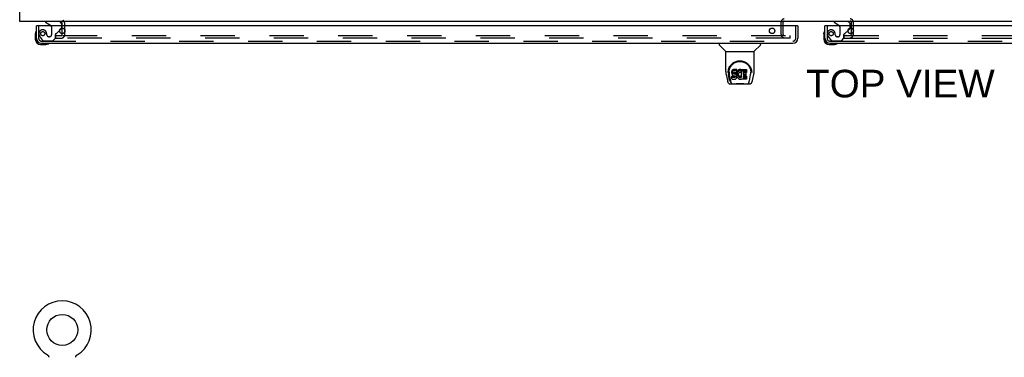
# Model space of a CAD drawing. Header units: inches. Extents: x 0 to 304, y 0 to 196.
# Tile 73 of 129: x 54 to 102, y 148 to 164. Entities that reach past the tile are written whole.
import ezdxf

# ---------------------------------------------------------------- set-up
doc = ezdxf.new("R2010")
doc.units = ezdxf.units.IN
doc.header["$LTSCALE"] = 16.696429
doc.header["$MEASUREMENT"] = 0
doc.linetypes.add('HIDDEN', pattern=[0.2, 0.1, -0.1])
doc.layers.get('0').update_dxf_attribs({"linetype": 'CONTINUOUS'})
for name, color, linetype in [('DEFAULT_2', 8, 'HIDDEN'), ('DIMENSIONS', 7, 'CONTINUOUS'), ('DOOR_2_ASSEMBLY', 7, 'CONTINUOUS'), ('MAIN_DOOR_ASSEMBLY', 7, 'CONTINUOUS')]:
    doc.layers.add(name, color=color, linetype=linetype)
doc.styles.get("Standard").update_dxf_attribs({"font": 'arial.ttf'})

msp = doc.modelspace()

# ---------------------------------------------------------------- linework, layer by layer
at = {"color": 7, "linetype": 'Continuous'}
for p, q in [((53.813, 164.028), (53.813, 187.903)), ((132.438, 164.028), (53.813, 164.028)), ((55.876, 163.824), (55.876, 163.903)), ((55.876, 163.441), (55.876, 163.707)), ((55.153, 147.847), (55.157, 147.845)), ((55.153, 147.847), (55.153, 147.847)), ((55.154, 147.847), (55.154, 147.847)), ((55.157, 147.845), (55.161, 147.842)), ((55.161, 147.842), (55.166, 147.839)), ((55.166, 147.839), (55.17, 147.836)), ((55.17, 147.836), (55.174, 147.832)), ((55.174, 147.832), (55.177, 147.829)), ((55.177, 147.829), (55.181, 147.825)), ((55.181, 147.825), (55.185, 147.821)), ((55.185, 147.821), (55.188, 147.817)), ((55.188, 147.818), (55.191, 147.813)), ((55.191, 147.813), (55.195, 147.809)), ((55.194, 147.809), (55.197, 147.805)), ((55.197, 147.805), (55.2, 147.801)), ((55.2, 147.801), (55.203, 147.796)), ((55.203, 147.796), (55.205, 147.792)), ((55.205, 147.792), (55.208, 147.787)), ((55.208, 147.787), (55.21, 147.782)), ((55.21, 147.782), (55.212, 147.777)), ((55.212, 147.777), (55.213, 147.772)), ((55.213, 147.773), (55.215, 147.768)), ((55.215, 147.768), (55.216, 147.763)), ((55.216, 147.763), (55.218, 147.757)), ((55.218, 147.758), (55.219, 147.752)), ((55.219, 147.752), (55.219, 147.747)), ((55.219, 147.747), (55.22, 147.742)), ((55.221, 147.732), (55.221, 147.727)), ((56.531, 147.737), (56.532, 147.742)), ((56.531, 147.727), (56.531, 147.732)), ((56.532, 147.747), (56.533, 147.752)), ((56.532, 147.742), (56.532, 147.747)), ((56.533, 147.752), (56.534, 147.758)), ((56.534, 147.757), (56.535, 147.763)), ((56.535, 147.763), (56.537, 147.768)), ((56.537, 147.768), (56.538, 147.773)), ((56.538, 147.772), (56.54, 147.777)), ((56.54, 147.777), (56.542, 147.782)), ((56.542, 147.782), (56.544, 147.787)), ((56.544, 147.787), (56.547, 147.792)), ((56.547, 147.792), (56.549, 147.796)), ((56.549, 147.796), (56.552, 147.801)), ((56.552, 147.801), (56.555, 147.805)), ((56.554, 147.805), (56.557, 147.809)), ((56.557, 147.809), (56.561, 147.813)), ((56.56, 147.813), (56.564, 147.818)), ((56.564, 147.817), (56.567, 147.821)), ((56.567, 147.821), (56.571, 147.825)), ((56.571, 147.825), (56.575, 147.829)), ((56.574, 147.829), (56.578, 147.832)), ((56.578, 147.832), (56.582, 147.836)), ((56.582, 147.836), (56.586, 147.839)), ((56.586, 147.839), (56.59, 147.842)), ((56.59, 147.842), (56.595, 147.845)), ((56.59, 147.842), (56.592, 147.843)), ((56.595, 147.845), (56.599, 147.847)), ((56.597, 147.847), (56.598, 147.847)), ((56.599, 147.847), (56.599, 147.847))]:
    msp.add_line(p, q, dxfattribs=at)
for points in [[(55.22, 147.742), (55.221, 147.737), (55.221, 147.732)], [(56.531, 147.727), (56.531, 147.732), (56.531, 147.737)]]:
    msp.add_lwpolyline(points, dxfattribs=at)
msp.add_circle((55.876, 149.058), 0.75, dxfattribs=at)
for centre, radius, start, end in [((54.001, 164.278), 0.25, 220.7609, 221.3932), ((55.751, 163.903), 0.125, 0, 90), ((55.876, 149.058), 1.41, 300.818, 239.182)]:
    msp.add_arc(centre, radius, start, end, dxfattribs=at)
at = {"layer": 'DEFAULT_2', "color": 8, "linetype": 'HIDDEN'}
for p, q in [((56.001, 163.403), (56.001, 163.903)), ((90.751, 163.391), (90.751, 163.999)), ((90.855, 163.391), (90.855, 163.999)), ((90.905, 164.049), (94.097, 164.049)), ((94.147, 163.999), (94.147, 163.391)), ((94.251, 163.999), (94.251, 163.391)), ((55.876, 163.707), (55.876, 163.824)), ((55.876, 163.403), (55.876, 163.441)), ((55.563, 163.216), (55.563, 163.341)), ((55.563, 163.341), (55.88, 163.341)), ((55.563, 163.216), (55.88, 163.216)), ((55.907, 163.341), (91.188, 163.341)), ((91.188, 163.216), (55.907, 163.216)), ((91.188, 163.216), (91.188, 163.341)), ((93.813, 163.341), (129.095, 163.341)), ((93.813, 163.216), (93.813, 163.341)), ((93.813, 163.216), (129.095, 163.216)), ((55.16, 147.843), (55.161, 147.842)), ((56.599, 147.847), (56.599, 147.847))]:
    msp.add_line(p, q, dxfattribs=at)
for centre, radius, start, end in [((55.751, 163.903), 0.25, 0, 49.2391), ((90.905, 163.999), 0.154, 90, 180), ((90.905, 163.999), 0.05, 90, 180), ((94.097, 163.999), 0.154, 0, 90), ((94.097, 163.999), 0.05, 0, 90), ((55.813, 163.403), 0.188, 270, 360), ((55.813, 163.403), 0.0625, 270, 360), ((90.905, 163.391), 0.154, 180, 270), ((90.905, 163.391), 0.05, 180, 270), ((94.097, 163.391), 0.154, 270, 360), ((94.097, 163.391), 0.05, 270, 360)]:
    msp.add_arc(centre, radius, start, end, dxfattribs=at)
at = {"layer": 'DOOR_2_ASSEMBLY', "color": 7, "linetype": 'Continuous'}
for p, q in [((55.068, 164.028), (55.068, 163.989)), ((55.068, 163.989), (55.306, 163.851)), ((55.855, 163.824), (55.855, 163.871)), ((54.566, 163.43), (54.566, 163.173)), ((54.613, 163.565), (54.611, 163.559)), ((54.646, 163.824), (54.626, 163.824)), ((55.745, 163.597), (55.826, 163.678)), ((91.543, 163.824), (91.563, 163.824)), ((54.626, 163.217), (54.626, 163.173)), ((54.829, 162.91), (55.085, 162.91)), ((55.123, 162.913), (55.085, 162.91)), ((55.214, 162.955), (55.221, 162.957)), ((87.747, 162.97), (87.747, 162.908)), ((89.755, 162.97), (89.755, 162.908)), ((88.056, 162.582), (87.759, 162.88)), ((88.062, 161.605), (88.062, 162.577)), ((88.062, 162.577), (89.44, 162.577)), ((89.44, 161.605), (89.44, 162.577)), ((89.446, 162.582), (89.743, 162.88)), ((88.077, 161.462), (88.142, 161.156)), ((88.187, 161.636), (88.186, 161.573)), ((88.249, 161.184), (88.196, 161.455)), ((88.224, 161.563), (88.224, 161.54)), ((88.367, 161.608), (88.365, 161.585)), ((88.365, 161.518), (88.365, 161.585)), ((88.367, 161.541), (88.365, 161.518)), ((88.365, 161.518), (88.366, 161.494)), ((88.366, 161.494), (88.37, 161.47)), ((88.372, 161.632), (88.367, 161.608)), ((88.367, 161.541), (88.367, 161.608)), ((88.372, 161.565), (88.367, 161.541)), ((88.37, 161.47), (88.378, 161.448)), ((88.381, 161.654), (88.372, 161.632)), ((88.372, 161.565), (88.372, 161.632)), ((88.381, 161.587), (88.372, 161.565)), ((88.395, 161.674), (88.381, 161.654)), ((88.381, 161.587), (88.381, 161.654)), ((88.395, 161.607), (88.381, 161.587)), ((88.403, 161.682), (88.395, 161.674)), ((88.395, 161.607), (88.395, 161.674)), ((88.403, 161.615), (88.395, 161.607)), ((88.413, 161.688), (88.403, 161.682)), ((88.403, 161.615), (88.403, 161.682)), ((88.413, 161.622), (88.403, 161.615)), ((88.434, 161.698), (88.413, 161.688)), ((88.413, 161.622), (88.413, 161.688)), ((88.434, 161.631), (88.413, 161.622)), ((88.458, 161.705), (88.434, 161.698)), ((88.434, 161.631), (88.434, 161.698)), ((88.458, 161.639), (88.434, 161.631)), ((88.436, 161.506), (88.437, 161.521)), ((88.437, 161.499), (88.436, 161.506)), ((88.437, 161.521), (88.439, 161.536)), ((88.437, 161.499), (88.437, 161.521)), ((88.439, 161.491), (88.437, 161.499)), ((88.439, 161.536), (88.442, 161.543)), ((88.439, 161.491), (88.439, 161.536)), ((88.443, 161.485), (88.439, 161.491)), ((88.442, 161.543), (88.447, 161.548)), ((88.443, 161.485), (88.443, 161.544)), ((88.45, 161.481), (88.443, 161.485)), ((88.447, 161.548), (88.462, 161.552)), ((88.45, 161.548), (88.449, 161.548)), ((88.464, 161.544), (88.45, 161.548)), ((88.45, 161.481), (88.45, 161.548)), ((88.464, 161.477), (88.45, 161.481)), ((88.458, 161.639), (88.458, 161.705)), ((88.597, 161.705), (88.458, 161.705)), ((88.597, 161.639), (88.458, 161.639)), ((88.462, 161.552), (88.477, 161.553)), ((88.488, 161.545), (88.464, 161.544)), ((88.464, 161.477), (88.464, 161.544)), ((88.488, 161.478), (88.464, 161.477)), ((88.477, 161.553), (88.59, 161.553)), ((88.512, 161.543), (88.488, 161.545)), ((88.488, 161.478), (88.488, 161.545)), ((88.512, 161.477), (88.488, 161.478)), ((88.535, 161.538), (88.512, 161.543)), ((88.512, 161.477), (88.512, 161.543)), ((88.535, 161.471), (88.512, 161.477)), ((88.546, 161.533), (88.535, 161.538)), ((88.535, 161.471), (88.535, 161.538)), ((88.546, 161.467), (88.535, 161.471)), ((88.556, 161.527), (88.546, 161.533)), ((88.546, 161.467), (88.546, 161.533)), ((88.556, 161.46), (88.546, 161.467)), ((88.573, 161.51), (88.556, 161.527)), ((88.556, 161.46), (88.556, 161.527)), ((88.573, 161.443), (88.556, 161.46)), ((88.586, 161.49), (88.573, 161.51)), ((88.573, 161.443), (88.573, 161.51)), ((88.596, 161.468), (88.586, 161.49)), ((88.586, 161.423), (88.586, 161.49)), ((88.59, 161.553), (88.595, 161.554)), ((88.595, 161.554), (88.597, 161.559)), ((88.597, 161.464), (88.596, 161.468)), ((88.596, 161.401), (88.596, 161.468)), ((88.599, 161.663), (88.597, 161.705)), ((88.597, 161.639), (88.597, 161.705)), ((88.599, 161.596), (88.597, 161.639)), ((88.597, 161.559), (88.598, 161.572)), ((88.602, 161.541), (88.597, 161.497)), ((88.597, 161.43), (88.597, 161.497)), ((88.602, 161.475), (88.597, 161.43)), ((88.598, 161.572), (88.599, 161.596)), ((88.599, 161.596), (88.599, 161.663)), ((88.606, 161.563), (88.602, 161.541)), ((88.602, 161.475), (88.602, 161.541)), ((88.606, 161.497), (88.602, 161.475)), ((88.612, 161.585), (88.606, 161.563)), ((88.606, 161.497), (88.606, 161.563)), ((88.612, 161.518), (88.606, 161.497)), ((88.62, 161.605), (88.612, 161.585)), ((88.612, 161.518), (88.612, 161.585)), ((88.62, 161.539), (88.612, 161.518)), ((88.631, 161.625), (88.62, 161.605)), ((88.62, 161.539), (88.62, 161.605)), ((88.631, 161.558), (88.62, 161.539)), ((88.644, 161.643), (88.631, 161.625)), ((88.631, 161.558), (88.631, 161.625)), ((88.644, 161.576), (88.631, 161.558)), ((88.659, 161.66), (88.644, 161.643)), ((88.644, 161.576), (88.644, 161.643)), ((88.659, 161.593), (88.644, 161.576)), ((88.675, 161.675), (88.659, 161.66)), ((88.659, 161.593), (88.659, 161.66)), ((88.675, 161.608), (88.659, 161.593)), ((88.67, 161.473), (88.667, 161.446)), ((88.669, 161.465), (88.671, 161.46)), ((88.674, 161.485), (88.67, 161.473)), ((88.671, 161.46), (88.681, 161.435)), ((88.671, 161.393), (88.671, 161.46)), ((88.68, 161.497), (88.674, 161.485)), ((88.693, 161.688), (88.675, 161.675)), ((88.675, 161.608), (88.675, 161.675)), ((88.693, 161.621), (88.675, 161.608)), ((88.694, 161.52), (88.68, 161.497)), ((88.714, 161.697), (88.693, 161.688)), ((88.693, 161.621), (88.693, 161.688)), ((88.714, 161.63), (88.693, 161.621)), ((88.702, 161.531), (88.694, 161.52)), ((88.713, 161.538), (88.702, 161.531)), ((88.738, 161.549), (88.713, 161.538)), ((88.736, 161.702), (88.714, 161.697)), ((88.714, 161.63), (88.714, 161.697)), ((88.736, 161.635), (88.714, 161.63)), ((88.758, 161.704), (88.736, 161.702)), ((88.736, 161.635), (88.736, 161.702)), ((88.758, 161.637), (88.736, 161.635)), ((88.751, 161.552), (88.738, 161.549)), ((88.764, 161.552), (88.751, 161.552)), ((88.758, 161.637), (88.758, 161.704)), ((88.758, 161.704), (88.78, 161.704)), ((88.78, 161.637), (88.758, 161.637)), ((88.777, 161.549), (88.764, 161.552)), ((88.79, 161.544), (88.777, 161.549)), ((88.791, 161.702), (88.78, 161.704)), ((88.78, 161.637), (88.78, 161.704)), ((88.791, 161.635), (88.78, 161.637)), ((88.802, 161.698), (88.791, 161.702)), ((88.791, 161.635), (88.791, 161.702)), ((88.802, 161.632), (88.791, 161.635)), ((88.822, 161.614), (88.796, 161.546)), ((88.82, 161.686), (88.802, 161.698)), ((88.802, 161.632), (88.802, 161.698)), ((88.82, 161.62), (88.802, 161.632)), ((88.82, 161.686), (88.82, 161.62)), ((88.822, 161.683), (88.822, 161.62)), ((88.831, 161.311), (88.831, 161.703)), ((88.831, 161.703), (89.067, 161.703)), ((88.831, 161.637), (89.067, 161.637)), ((88.901, 161.549), (88.901, 161.481)), ((89.067, 161.553), (88.905, 161.553)), ((88.905, 161.544), (89.037, 161.544)), ((88.905, 161.477), (89.037, 161.477)), ((89.041, 161.539), (89.041, 161.399)), ((89.072, 161.699), (89.072, 161.558)), ((89.315, 161.636), (89.316, 161.573)), ((89.322, 161.55), (89.322, 161.55)), ((89.36, 161.156), (89.425, 161.462)), ((88.233, 161.442), (88.29, 161.149)), ((88.266, 161.002), (88.493, 161.002)), ((88.308, 161.081), (88.301, 161.081)), ((88.307, 161.085), (88.31, 161.075)), ((88.31, 161.074), (88.31, 161.075)), ((88.353, 161.002), (88.349, 161.002)), ((88.353, 161.002), (88.351, 161.002)), ((88.367, 161.232), (88.367, 161.374)), ((88.431, 161.379), (88.372, 161.378)), ((88.372, 161.311), (88.372, 161.378)), ((88.431, 161.312), (88.372, 161.311)), ((88.372, 161.227), (88.516, 161.227)), ((88.378, 161.448), (88.391, 161.428)), ((88.391, 161.428), (88.407, 161.411)), ((88.407, 161.411), (88.427, 161.398)), ((88.427, 161.398), (88.438, 161.393)), ((88.431, 161.312), (88.431, 161.379)), ((88.492, 161.379), (88.431, 161.379)), ((88.492, 161.312), (88.431, 161.312)), ((88.438, 161.393), (88.45, 161.391)), ((88.45, 161.391), (88.497, 161.391)), ((88.507, 161.38), (88.492, 161.379)), ((88.492, 161.312), (88.492, 161.379)), ((88.507, 161.313), (88.492, 161.312)), ((88.513, 160.982), (88.492, 161.003)), ((88.497, 161.391), (88.505, 161.39)), ((88.505, 161.39), (88.512, 161.388)), ((88.514, 161.384), (88.507, 161.38)), ((88.507, 161.313), (88.507, 161.38)), ((88.514, 161.317), (88.507, 161.313)), ((88.512, 161.388), (88.518, 161.383)), ((88.989, 160.982), (88.513, 160.982)), ((88.515, 161.385), (88.514, 161.384)), ((88.514, 161.317), (88.514, 161.384)), ((88.519, 161.322), (88.514, 161.317)), ((88.516, 161.227), (88.528, 161.229)), ((88.518, 161.383), (88.523, 161.377)), ((88.519, 161.322), (88.519, 161.382)), ((88.528, 161.334), (88.519, 161.322)), ((88.523, 161.377), (88.529, 161.364)), ((88.528, 161.334), (88.528, 161.366)), ((88.531, 161.341), (88.528, 161.334)), ((88.528, 161.229), (88.539, 161.233)), ((88.529, 161.364), (88.532, 161.349)), ((88.531, 161.341), (88.531, 161.353)), ((88.532, 161.349), (88.531, 161.341)), ((88.539, 161.233), (88.559, 161.247)), ((88.559, 161.247), (88.576, 161.263)), ((88.586, 161.423), (88.573, 161.443)), ((88.576, 161.263), (88.583, 161.273)), ((88.583, 161.273), (88.588, 161.284)), ((88.596, 161.401), (88.586, 161.423)), ((88.588, 161.284), (88.597, 161.307)), ((88.602, 161.378), (88.596, 161.401)), ((88.597, 161.43), (88.598, 161.408)), ((88.597, 161.307), (88.603, 161.33)), ((88.598, 161.408), (88.601, 161.386)), ((88.601, 161.386), (88.606, 161.364)), ((88.605, 161.354), (88.602, 161.378)), ((88.603, 161.33), (88.605, 161.354)), ((88.605, 161.354), (88.605, 161.368)), ((88.606, 161.364), (88.613, 161.343)), ((88.613, 161.343), (88.634, 161.304)), ((88.634, 161.304), (88.647, 161.285)), ((88.647, 161.285), (88.661, 161.269)), ((88.661, 161.269), (88.678, 161.254)), ((88.667, 161.446), (88.666, 161.419)), ((88.666, 161.419), (88.668, 161.406)), ((88.668, 161.406), (88.668, 161.446)), ((88.668, 161.406), (88.671, 161.393)), ((88.671, 161.393), (88.681, 161.368)), ((88.678, 161.254), (88.695, 161.24)), ((88.681, 161.435), (88.694, 161.412)), ((88.681, 161.368), (88.681, 161.435)), ((88.681, 161.368), (88.694, 161.345)), ((88.694, 161.412), (88.703, 161.402)), ((88.694, 161.345), (88.694, 161.412)), ((88.694, 161.345), (88.703, 161.335)), ((88.695, 161.24), (88.705, 161.235)), ((88.703, 161.402), (88.713, 161.393)), ((88.703, 161.335), (88.703, 161.402)), ((88.703, 161.335), (88.713, 161.326)), ((88.705, 161.235), (88.716, 161.231)), ((88.713, 161.393), (88.724, 161.386)), ((88.713, 161.326), (88.713, 161.393)), ((88.713, 161.326), (88.724, 161.319)), ((88.716, 161.231), (88.737, 161.226)), ((88.724, 161.386), (88.737, 161.381)), ((88.724, 161.319), (88.724, 161.386)), ((88.724, 161.319), (88.737, 161.314)), ((88.737, 161.381), (88.75, 161.378)), ((88.737, 161.314), (88.737, 161.381)), ((88.737, 161.314), (88.75, 161.312)), ((88.737, 161.226), (88.759, 161.223)), ((88.75, 161.378), (88.763, 161.378)), ((88.75, 161.312), (88.75, 161.378)), ((88.75, 161.312), (88.763, 161.311)), ((88.759, 161.223), (88.782, 161.226)), ((88.763, 161.378), (88.776, 161.38)), ((88.763, 161.311), (88.763, 161.378)), ((88.763, 161.311), (88.776, 161.313)), ((88.776, 161.38), (88.789, 161.384)), ((88.776, 161.313), (88.776, 161.38)), ((88.776, 161.313), (88.789, 161.317)), ((88.782, 161.226), (88.803, 161.233)), ((88.789, 161.384), (88.801, 161.389)), ((88.789, 161.317), (88.789, 161.384)), ((88.789, 161.317), (88.801, 161.323)), ((88.801, 161.389), (88.812, 161.397)), ((88.801, 161.323), (88.801, 161.389)), ((88.801, 161.323), (88.812, 161.33)), ((88.803, 161.233), (88.822, 161.244)), ((88.812, 161.397), (88.812, 161.33)), ((88.819, 161.396), (88.831, 161.378)), ((88.819, 161.329), (88.831, 161.311)), ((88.833, 161.245), (88.822, 161.245)), ((88.822, 161.244), (88.822, 161.245)), ((88.833, 161.232), (88.833, 161.245)), ((89.068, 161.227), (88.837, 161.227)), ((88.902, 161.39), (88.902, 161.313)), ((89.037, 161.395), (88.907, 161.395)), ((88.907, 161.375), (89.068, 161.375)), ((88.907, 161.308), (89.068, 161.308)), ((88.989, 160.982), (89.01, 161.003)), ((89.009, 161.002), (89.235, 161.002)), ((89.073, 161.371), (89.073, 161.232)), ((89.115, 161.002), (89.115, 161.002)), ((89.15, 161.002), (89.149, 161.002)), ((89.192, 161.074), (89.192, 161.075)), ((89.201, 161.081), (89.194, 161.081)), ((89.211, 161.149), (89.268, 161.439)), ((89.235, 161.002), (89.236, 161.002)), ((89.268, 161.439), (89.269, 161.443))]:
    msp.add_line(p, q, dxfattribs=at)
at = {"layer": 'DOOR_2_ASSEMBLY', "color": 3, "linetype": 'Continuous'}
for p, q in [((54.626, 163.217), (54.626, 163.824)), ((91.543, 163.824), (54.646, 163.824)), ((91.563, 163.824), (91.563, 163.217)), ((54.872, 162.97), (91.317, 162.97))]:
    msp.add_line(p, q, dxfattribs=at)
at = {"layer": 'DOOR_2_ASSEMBLY', "color": 8, "linetype": 'HIDDEN'}
for p, q in [((54.73, 163.824), (54.73, 163.217)), ((55.356, 163.765), (55.356, 163.385)), ((55.548, 163.221), (55.548, 163.4)), ((55.606, 163.459), (55.745, 163.597)), ((55.855, 163.749), (55.855, 163.824)), ((91.459, 163.217), (91.459, 163.824)), ((54.805, 163.273), (54.906, 163.129)), ((54.872, 163.074), (91.317, 163.074)), ((54.971, 163.095), (55.422, 163.095)), ((55.258, 163.287), (55.225, 163.287)), ((55.422, 163.095), (55.548, 163.221))]:
    msp.add_line(p, q, dxfattribs=at)
at = {"layer": 'DOOR_2_ASSEMBLY', "color": 7, "linetype": 'Continuous'}
for points in [[(88.18, 161.563), (88.183, 161.605), (88.19, 161.657), (88.202, 161.706), (88.217, 161.752), (88.236, 161.796), (88.257, 161.836), (88.282, 161.875), (88.309, 161.911), (88.338, 161.944), (88.37, 161.975), (88.405, 162.004), (88.441, 162.029), (88.48, 162.052), (88.521, 162.072), (88.564, 162.089), (88.609, 162.103), (88.655, 162.112), (88.702, 162.118), (88.749, 162.121), (88.796, 162.119), (88.843, 162.113), (88.889, 162.104), (88.934, 162.09), (88.977, 162.074), (89.018, 162.054), (89.057, 162.032), (89.094, 162.006), (89.129, 161.978), (89.161, 161.947), (89.191, 161.914), (89.218, 161.878), (89.242, 161.84), (89.264, 161.8), (89.283, 161.757), (89.299, 161.711), (89.311, 161.662), (89.319, 161.61), (89.322, 161.563)], [(88.224, 161.563), (88.224, 161.583), (88.226, 161.607), (88.228, 161.631), (88.232, 161.655), (88.237, 161.679), (88.243, 161.702), (88.249, 161.724), (88.257, 161.747), (88.266, 161.768), (88.275, 161.789), (88.285, 161.81), (88.296, 161.829), (88.308, 161.848), (88.32, 161.866), (88.333, 161.883), (88.346, 161.9), (88.36, 161.916), (88.374, 161.931), (88.388, 161.945), (88.403, 161.958), (88.418, 161.971), (88.433, 161.983), (88.448, 161.994), (88.464, 162.005), (88.48, 162.015), (88.495, 162.024), (88.511, 162.032), (88.527, 162.04), (88.543, 162.047), (88.559, 162.054), (88.575, 162.06), (88.591, 162.065), (88.607, 162.07), (88.623, 162.074), (88.639, 162.078), (88.655, 162.081), (88.671, 162.084), (88.687, 162.086), (88.702, 162.088), (88.718, 162.089), (88.734, 162.09), (88.75, 162.09), (88.766, 162.09), (88.782, 162.089), (88.798, 162.088), (88.814, 162.086), (88.83, 162.084), (88.846, 162.081), (88.862, 162.078), (88.878, 162.074), (88.894, 162.07), (88.91, 162.065), (88.926, 162.06), (88.942, 162.054), (88.958, 162.048), (88.974, 162.04), (88.99, 162.033), (89.006, 162.024), (89.021, 162.015), (89.037, 162.005), (89.053, 161.995), (89.068, 161.984), (89.083, 161.972), (89.098, 161.959), (89.113, 161.946), (89.128, 161.931), (89.142, 161.916), (89.156, 161.9), (89.169, 161.884), (89.182, 161.866), (89.194, 161.848), (89.205, 161.829), (89.216, 161.81), (89.227, 161.79), (89.236, 161.769), (89.245, 161.747), (89.252, 161.725), (89.259, 161.702), (89.265, 161.679), (89.27, 161.656), (89.273, 161.632), (89.276, 161.608), (89.277, 161.583), (89.278, 161.563)], [(88.062, 161.605), (88.063, 161.578), (88.065, 161.536), (88.071, 161.494), (88.077, 161.462)], [(88.18, 161.55), (88.18, 161.554), (88.18, 161.563)], [(88.224, 161.54), (88.224, 161.524), (88.226, 161.495), (88.229, 161.467), (88.233, 161.442)], [(89.269, 161.443), (89.269, 161.446), (89.27, 161.449), (89.27, 161.452), (89.271, 161.455), (89.271, 161.458), (89.272, 161.461), (89.272, 161.465), (89.273, 161.468), (89.273, 161.472), (89.274, 161.475), (89.274, 161.479), (89.275, 161.483), (89.275, 161.487), (89.276, 161.491), (89.276, 161.495), (89.276, 161.5), (89.277, 161.504), (89.277, 161.508), (89.277, 161.513), (89.277, 161.518), (89.278, 161.522), (89.278, 161.527), (89.278, 161.532), (89.278, 161.538), (89.278, 161.563)], [(89.322, 161.563), (89.322, 161.555), (89.322, 161.55)], [(89.425, 161.462), (89.431, 161.493), (89.436, 161.535), (89.439, 161.578), (89.44, 161.606)], [(88.142, 161.156), (88.146, 161.142), (88.151, 161.121), (88.157, 161.102), (88.163, 161.086), (88.17, 161.071), (88.177, 161.057), (88.185, 161.045), (88.195, 161.034), (88.206, 161.024), (88.218, 161.015), (88.232, 161.009), (88.247, 161.004), (88.262, 161.002), (88.266, 161.002)], [(88.29, 161.149), (88.293, 161.137), (88.296, 161.124), (88.299, 161.11), (88.303, 161.097), (88.307, 161.085)], [(88.31, 161.074), (88.315, 161.062), (88.322, 161.049), (88.328, 161.039), (88.335, 161.03), (88.342, 161.021), (88.35, 161.015), (88.359, 161.009), (88.369, 161.005), (88.379, 161.002), (88.387, 161.002)], [(88.372, 161.378), (88.371, 161.378), (88.371, 161.378), (88.371, 161.378), (88.37, 161.378), (88.37, 161.378), (88.369, 161.377), (88.369, 161.377), (88.369, 161.377), (88.368, 161.376), (88.368, 161.376), (88.368, 161.375), (88.367, 161.375), (88.367, 161.374), (88.367, 161.374)], [(88.372, 161.311), (88.371, 161.311), (88.371, 161.311), (88.371, 161.311), (88.37, 161.311), (88.37, 161.311), (88.369, 161.311), (88.369, 161.31), (88.369, 161.31), (88.368, 161.31), (88.368, 161.309), (88.368, 161.309), (88.367, 161.308), (88.367, 161.307), (88.367, 161.307)], [(88.467, 161.002), (88.488, 161.002), (88.51, 161.004), (88.533, 161.006), (88.558, 161.009), (88.584, 161.012), (88.611, 161.015), (88.638, 161.017), (88.666, 161.02), (88.695, 161.021), (88.724, 161.022), (88.754, 161.023), (88.783, 161.022), (88.812, 161.021), (88.84, 161.019), (88.868, 161.017), (88.895, 161.014), (88.921, 161.011), (88.946, 161.009), (88.97, 161.006), (88.993, 161.004), (89.014, 161.002), (89.034, 161.002)], [(88.467, 161.002), (88.49, 161.002), (88.516, 161.004), (88.544, 161.007), (88.601, 161.012)], [(88.601, 161.012), (88.63, 161.015), (88.659, 161.017), (88.689, 161.019), (88.72, 161.02), (88.75, 161.021), (88.781, 161.02), (88.811, 161.019), (88.842, 161.018), (88.871, 161.015), (88.901, 161.012), (88.958, 161.007)], [(88.958, 161.007), (88.985, 161.004), (89.012, 161.002), (89.034, 161.002)], [(89.115, 161.002), (89.123, 161.002), (89.133, 161.005), (89.143, 161.009), (89.152, 161.014), (89.16, 161.021), (89.167, 161.029), (89.174, 161.039), (89.18, 161.049), (89.186, 161.062), (89.192, 161.074)], [(89.192, 161.075), (89.195, 161.085), (89.199, 161.097), (89.203, 161.11), (89.206, 161.124), (89.209, 161.137), (89.211, 161.149)], [(89.236, 161.002), (89.25, 161.003), (89.264, 161.006), (89.276, 161.011), (89.288, 161.018), (89.298, 161.026), (89.308, 161.035), (89.316, 161.045), (89.323, 161.055), (89.33, 161.067), (89.336, 161.079), (89.342, 161.093), (89.347, 161.108), (89.352, 161.125), (89.357, 161.144), (89.36, 161.156)]]:
    msp.add_lwpolyline(points, dxfattribs=at)
at = {"layer": 'DOOR_2_ASSEMBLY', "color": 8, "linetype": 'HIDDEN'}
msp.add_circle((54.93, 163.437), 0.101, dxfattribs=at)
at = {"layer": 'DOOR_2_ASSEMBLY', "color": 3, "linetype": 'Continuous'}
for centre in [(55.876, 163.574), (90.313, 163.574)]:
    msp.add_circle(centre, 0.133, dxfattribs=at)
at = {"layer": 'DOOR_2_ASSEMBLY', "color": 7, "linetype": 'Continuous'}
for centre, radius, start, end in [((55.256, 163.765), 0.1, 36.5468, 59.908), ((55.698, 163.871), 0.157, 0, 90), ((54.816, 163.43), 0.25, 149.1101, 180), ((54.614, 163.55), 0.015, 96.3796, 149.1101), ((54.611, 163.55), 0.015, 0, 83.6204), ((55.755, 163.749), 0.1, 315, 332.9825), ((54.829, 163.173), 0.263, 180, 270), ((54.829, 163.173), 0.203, 180, 270), ((55.085, 163.16), 0.25, 270, 300.8899), ((55.206, 162.955), 0.015, 6.3796, 90), ((55.206, 162.959), 0.015, 300.8899, 353.6204), ((87.786, 162.908), 0.0394, 180, 225), ((89.715, 162.908), 0.0394, 315, 360), ((88.07, 162.596), 0.0197, 225, 262.5), ((89.432, 162.596), 0.0197, 277.5, 315)]:
    msp.add_arc(centre, radius, start, end, dxfattribs=at)
at = {"layer": 'DOOR_2_ASSEMBLY', "color": 8, "linetype": 'HIDDEN'}
for centre, radius, start, end in [((54.93, 163.437), 0.187, 17.8482, 196.8439), ((55.12, 163.495), 0.386, 196.8439, 215.1), ((54.734, 163.374), 0.393, 1.6599, 17.9298), ((55.225, 163.385), 0.098, 180, 270), ((55.258, 163.385), 0.098, 270, 360), ((55.256, 163.765), 0.1, 0, 36.5468), ((55.587, 163.4), 0.039, 111.6096, 180), ((55.536, 163.53), 0.1, 291.6096, 315), ((55.755, 163.749), 0.1, 332.9825, 360), ((54.872, 163.217), 0.142, 180, 270), ((54.971, 163.174), 0.079, 215.1, 270), ((91.317, 163.217), 0.142, 270, 360)]:
    msp.add_arc(centre, radius, start, end, dxfattribs=at)
at = {"layer": 'DOOR_2_ASSEMBLY', "color": 3, "linetype": 'Continuous'}
for centre, start, end in [((54.872, 163.217), 180, 270), ((91.317, 163.217), 270, 360)]:
    msp.add_arc(centre, 0.246, start, end, dxfattribs=at)
at = {"layer": 'DOOR_2_ASSEMBLY', "color": 7, "linetype": 'Continuous'}
for centre, major_axis, ratio, start_param, end_param in [((88.751, 161.563), (0, 0.565), 0.999848, 1.129542, 1.76365), ((88.792, 161.548), (0, 0.00448), 1, -3.557718, -1.937287), ((88.818, 161.683), (0.00448, 0), 1, 0.003891, 0.905353), ((88.818, 161.616), (0.00448, 0), 1, 0.003842, 0.905353), ((88.905, 161.549), (0, 0.00448), 1, 0, 1.570796), ((88.905, 161.548), (0.00448, 0), 1, 3.535546, 4.712389), ((88.905, 161.481), (0, 0.00448), 1, 1.570796, 3.141593), ((89.037, 161.539), (0.00448, 0), 1, 0, 1.570796), ((89.037, 161.472), (0, 0.00448), 1, -1.570796, 0), ((89.067, 161.699), (0.00448, 0), 1, 0, 1.570796), ((89.067, 161.632), (0, 0.00448), 1, -1.570796, 0), ((89.067, 161.558), (0.00448, 0), 1, -1.570796, 0), ((88.751, 161.563), (0, 0.565), 0.999848, -1.553352, -1.125575), ((88.307, 161.435), (0.007, 0.354), 0.213027, -3.923008, -3.13761), ((88.372, 161.232), (0.00483, 0), 1, -3.141593, -1.570796), ((88.815, 161.393), (0.00448, 0), 1, 0.594971, 2.222579), ((88.815, 161.326), (0.00448, 0), 1, 1.570796, 2.222579), ((88.815, 161.326), (0, 0.00448), 1, -0.975826, 0), ((88.837, 161.232), (0, 0.00448), 1, -4.712389, -3.141593), ((88.907, 161.39), (0, 0.00448), 1, 0, 1.570796), ((88.907, 161.38), (0, 0.00448), 1, 1.570796, 3.141593), ((88.907, 161.313), (0, 0.00448), 1, 1.570796, 3.141593), ((89.037, 161.399), (0, 0.00448), 1, -3.141593, -1.570796), ((89.068, 161.371), (0.00448, 0), 1, 0, 1.570796), ((89.068, 161.304), (0.00448, 0), 1, 0, 1.570796), ((89.068, 161.232), (0.00448, 0), 1, -1.570796, 0)]:
    msp.add_ellipse(centre, major_axis=major_axis, ratio=ratio, start_param=start_param, end_param=end_param, dxfattribs=at)
at = {"layer": 'MAIN_DOOR_ASSEMBLY', "color": 7, "linetype": 'Continuous'}
for p, q in [((93.318, 164.028), (93.318, 163.989)), ((93.318, 163.989), (93.556, 163.851)), ((94.105, 163.824), (94.105, 163.871)), ((92.816, 163.43), (92.819, 163.468)), ((92.816, 163.43), (92.816, 163.173)), ((92.863, 163.565), (92.861, 163.559)), ((92.896, 163.824), (92.876, 163.824)), ((93.995, 163.597), (94.076, 163.678)), ((92.876, 163.217), (92.876, 163.173)), ((93.079, 162.91), (93.335, 162.91)), ((93.373, 162.913), (93.335, 162.91)), ((93.464, 162.955), (93.471, 162.957))]:
    msp.add_line(p, q, dxfattribs=at)
at = {"layer": 'MAIN_DOOR_ASSEMBLY', "color": 3, "linetype": 'Continuous'}
for p, q in [((92.876, 163.217), (92.876, 163.824)), ((129.793, 163.824), (92.896, 163.824)), ((93.122, 162.97), (129.567, 162.97))]:
    msp.add_line(p, q, dxfattribs=at)
at = {"layer": 'MAIN_DOOR_ASSEMBLY', "color": 8, "linetype": 'HIDDEN'}
for p, q in [((92.98, 163.824), (92.98, 163.217)), ((93.606, 163.765), (93.606, 163.385)), ((93.798, 163.221), (93.798, 163.4)), ((93.856, 163.459), (93.995, 163.597)), ((94.105, 163.749), (94.105, 163.824)), ((93.055, 163.273), (93.156, 163.129)), ((93.122, 163.074), (129.567, 163.074)), ((93.221, 163.095), (93.672, 163.095)), ((93.508, 163.287), (93.475, 163.287)), ((93.672, 163.095), (93.798, 163.221))]:
    msp.add_line(p, q, dxfattribs=at)
msp.add_circle((93.18, 163.437), 0.101, dxfattribs=at)
at = {"layer": 'MAIN_DOOR_ASSEMBLY', "color": 3, "linetype": 'Continuous'}
msp.add_circle((94.126, 163.574), 0.133, dxfattribs=at)
at = {"layer": 'MAIN_DOOR_ASSEMBLY', "color": 7, "linetype": 'Continuous'}
for centre, radius, start, end in [((93.506, 163.765), 0.1, 36.5468, 59.908), ((93.948, 163.871), 0.157, 0, 90), ((93.066, 163.43), 0.25, 149.1101, 180), ((92.864, 163.55), 0.015, 96.3796, 149.1101), ((92.861, 163.55), 0.015, 0, 83.6204), ((94.005, 163.749), 0.1, 315, 332.9825), ((93.079, 163.173), 0.263, 180, 270), ((93.079, 163.173), 0.203, 180, 270), ((93.335, 163.16), 0.25, 270, 300.8899), ((93.456, 162.955), 0.015, 6.3796, 90), ((93.456, 162.959), 0.015, 300.8899, 353.6204)]:
    msp.add_arc(centre, radius, start, end, dxfattribs=at)
at = {"layer": 'MAIN_DOOR_ASSEMBLY', "color": 8, "linetype": 'HIDDEN'}
for centre, radius, start, end in [((93.18, 163.437), 0.187, 17.8482, 196.8439), ((93.37, 163.495), 0.386, 196.8439, 215.1), ((92.984, 163.374), 0.393, 1.6599, 17.9298), ((93.475, 163.385), 0.098, 180, 270), ((93.508, 163.385), 0.098, 270, 360), ((93.506, 163.765), 0.1, 0, 36.5468), ((93.837, 163.4), 0.039, 111.6096, 180), ((93.786, 163.53), 0.1, 291.6096, 315), ((94.005, 163.749), 0.1, 332.9825, 360), ((93.122, 163.217), 0.142, 180, 270), ((93.221, 163.174), 0.079, 215.1, 270)]:
    msp.add_arc(centre, radius, start, end, dxfattribs=at)
at = {"layer": 'MAIN_DOOR_ASSEMBLY', "color": 3, "linetype": 'Continuous'}
msp.add_arc((93.122, 163.217), 0.246, 180, 270, dxfattribs=at)

# ---------------------------------------------------------------- texts
at = {"layer": 'DIMENSIONS', "color": 2, "linetype": 'Continuous', "insert": (96.538, 161.683), "char_height": 1.3393, "width": 9.12606, "attachment_point": 2, "line_spacing_factor": 0.9}
msp.add_mtext('TOP VIEW', dxfattribs=at)

doc.saveas('drawing.dxf')
